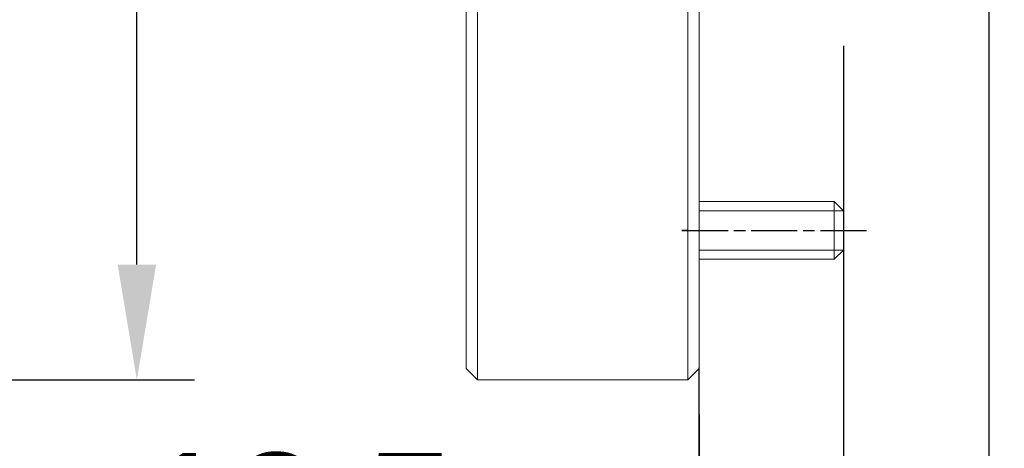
# Model space of a CAD drawing. Extents: x 0 to 283, y 0 to 196.
# Tile 3 of 30: x 98 to 140, y 71 to 89. Entities that reach past the tile are written whole.
import ezdxf

# ---------------------------------------------------------------- set-up
doc = ezdxf.new("R2010")
doc.units = 0
doc.linetypes.add('CENTER', pattern=[12, 8, -1, 2, -1])
doc.layers.get('0').update_dxf_attribs({"linetype": 'CONTINUOUS'})
doc.layers.get('DEFPOINTS').update_dxf_attribs({"linetype": 'CONTINUOUS'})
doc.layers.add('CTR', color=7, linetype='CENTER')
doc.layers.add('DIM', color=7, linetype='CONTINUOUS')
doc.layers.add('OL2', color=7, linetype='CONTINUOUS', lineweight=13)
doc.layers.add('VISIBLE', color=255, linetype='CONTINUOUS', lineweight=0)
doc.styles.add('SANSSERIF', font='sanss___.ttf')
doc.dimstyles.new('ISO-25$0', dxfattribs={"dimtxt": 2.5, "dimasz": 2.5, "dimexe": 1.25, "dimexo": 1, "dimgap": 0.6, "dimtad": 1, "dimdec": 1, "dimzin": 9, "dimdsep": 46, "dimtxsty": 'SANSSERIF', "dimcen": 0.75, "dimadec": 1, "dimazin": 0, "dimtfac": 1, "dimtdec": 1, "dimtmove": 0, "dimatfit": 3, "dimfxl": 1, "dimarcsym": 0})

# ---------------------------------------------------------------- blocks, each defined once
blk = doc.blocks.new('*D14')
at = {"layer": 'DEFPOINTS', "color": 0, "transparency": 16777216}
for p in [(48.027, 125.772), (102.652, 125.772), (77.902, 73.822)]:
    blk.add_point(p, dxfattribs=at)
at = {"layer": 'DIM', "color": 0, "lineweight": -2, "transparency": 16777216}
for p, q in [((50.027, 125.772), (105.152, 125.772)), ((102.652, 78.822), (102.652, 120.772)), ((79.902, 73.822), (105.152, 73.822))]:
    blk.add_line(p, q, dxfattribs=at)
at = {"layer": 'DIM', "color": 0, "transparency": 16777216}
for points in [[(101.819, 120.772), (103.486, 120.772), (102.652, 125.772)], [(101.819, 78.822), (103.486, 78.822), (102.652, 73.822)]]:
    blk.add_solid(points, dxfattribs=at)
at = {"layer": 'DIM', "color": 0, "transparency": 16777216, "insert": (98.873, 99.797), "char_height": 5, "attachment_point": 5, "rotation": 90, "style": 'SANSSERIF'}
blk.add_mtext('103.9', dxfattribs=at)
blk = doc.blocks.new('*D23')
at = {"layer": 'DEFPOINTS', "color": 0, "transparency": 16777216}
for p in [(139.562, 105.547), (127.012, 74.322), (127.012, 54.35)]:
    blk.add_point(p, dxfattribs=at)
at = {"layer": 'DIM', "color": 0, "lineweight": -2, "transparency": 16777216}
for p, q in [((139.562, 103.547), (139.562, 51.85)), ((127.012, 72.322), (127.012, 51.85)), ((127.012, 54.35), (107.925, 54.35)), ((134.562, 54.35), (132.012, 54.35))]:
    blk.add_line(p, q, dxfattribs=at)
at = {"layer": 'DIM', "color": 0, "transparency": 16777216}
for points in [[(132.012, 55.183), (132.012, 53.516), (127.012, 54.35)], [(134.562, 55.183), (134.562, 53.516), (139.562, 54.35)]]:
    blk.add_solid(points, dxfattribs=at)
at = {"layer": 'DIM', "color": 0, "transparency": 16777216, "insert": (114.969, 58.125), "char_height": 5, "attachment_point": 5, "style": 'SANSSERIF'}
blk.add_mtext('25.1', dxfattribs=at)
blk = doc.blocks.new('*D28')
at = {"layer": 'DEFPOINTS', "color": 0, "transparency": 16777216}
for p in [(133.262, 90.297), (127.012, 74.322), (127.012, 64.35)]:
    blk.add_point(p, dxfattribs=at)
at = {"layer": 'DIM', "color": 0, "lineweight": -2, "transparency": 16777216}
for p, q in [((133.262, 88.297), (133.262, 61.85)), ((127.012, 72.322), (127.012, 61.85)), ((122.012, 64.35), (102.253, 64.35)), ((133.262, 64.35), (127.012, 64.35)), ((138.262, 64.35), (143.262, 64.35))]:
    blk.add_line(p, q, dxfattribs=at)
at = {"layer": 'DIM', "color": 0, "transparency": 16777216}
for points in [[(122.012, 65.183), (122.012, 63.516), (127.012, 64.35)], [(138.262, 65.183), (138.262, 63.516), (133.262, 64.35)]]:
    blk.add_solid(points, dxfattribs=at)
at = {"layer": 'DIM', "color": 0, "transparency": 16777216, "insert": (109.633, 68.125), "char_height": 5, "attachment_point": 5, "style": 'SANSSERIF'}
blk.add_mtext('12.5', dxfattribs=at)

msp = doc.modelspace()

# ---------------------------------------------------------------- linework, layer by layer
for p, q in [((126.5125, 80.2974), (126.2625, 80.2974)), ((127.0125, 64.3495), (127.0125, 74.3495))]:
    msp.add_line(p, q)
at = {"layer": 'CTR', "ltscale": 0.25}
msp.add_line((126.2625, 80.2974), (134.2625, 80.2974), dxfattribs=at)
at = {"layer": 'OL2'}
for p, q in [((127.0125, 81.5474), (127.0125, 79.0474)), ((132.8625, 79.0474), (132.8625, 81.5474)), ((133.2625, 81.1474), (127.0125, 81.1474)), ((127.0125, 79.4474), (133.2625, 79.4474))]:
    msp.add_line(p, q, dxfattribs=at)
msp.add_lwpolyline([(127.0125, 79.0474), (132.8625, 79.0474), (133.2625, 79.4474), (133.2625, 81.1474), (132.8625, 81.5474), (127.0125, 81.5474)], dxfattribs=at)
at = {"layer": 'VISIBLE'}
for p, q in [((116.9125, 116.5278), (116.9125, 77.5724)), ((117.4125, 77.5724), (117.4125, 116.5278)), ((126.5125, 116.5278), (126.5125, 77.5724)), ((127.0125, 77.5724), (127.0125, 116.5278)), ((116.9125, 77.5724), (116.9125, 74.3224)), ((117.4125, 73.8224), (117.4125, 77.5724)), ((126.5125, 77.5724), (126.5125, 73.8224)), ((127.0125, 74.3224), (127.0125, 77.5724)), ((117.4125, 73.8224), (116.9125, 74.3224)), ((127.0125, 74.3224), (126.5125, 73.8224)), ((126.5125, 73.8224), (117.4125, 73.8224))]:
    msp.add_line(p, q, dxfattribs=at)

# ---------------------------------------------------------------- dimensions: what is measured, and where the dimension line sits
at = {"layer": 'DIM'}
dim = msp.add_linear_dim(base=(102.6524, 125.7724), p1=(77.9024, 73.8224), p2=(48.0274, 125.7724), angle=90, dimstyle='ISO-25$0', override={"dimscale": 2, "dimlfac": 2}, dxfattribs=at)
dim.commit()
dim.dimension.update_dxf_attribs({"geometry": '*D14', "text_midpoint": (98.8735, 99.7974)})
for base, p1, picture, middle in [((127.0125, 54.3495), (139.5625, 105.5474), '*D23', (114.9688, 58.125)), ((127.0125, 64.3495), (133.2625, 90.2974), '*D28', (109.6328, 68.125))]:
    dim = msp.add_linear_dim(base=base, p1=p1, p2=(127.0125, 74.3224), dimstyle='ISO-25$0', override={"dimscale": 2, "dimlfac": 2}, dxfattribs=at)
    dim.commit()
    dim.dimension.update_dxf_attribs({"geometry": picture, "text_midpoint": middle})

doc.saveas('drawing.dxf')
